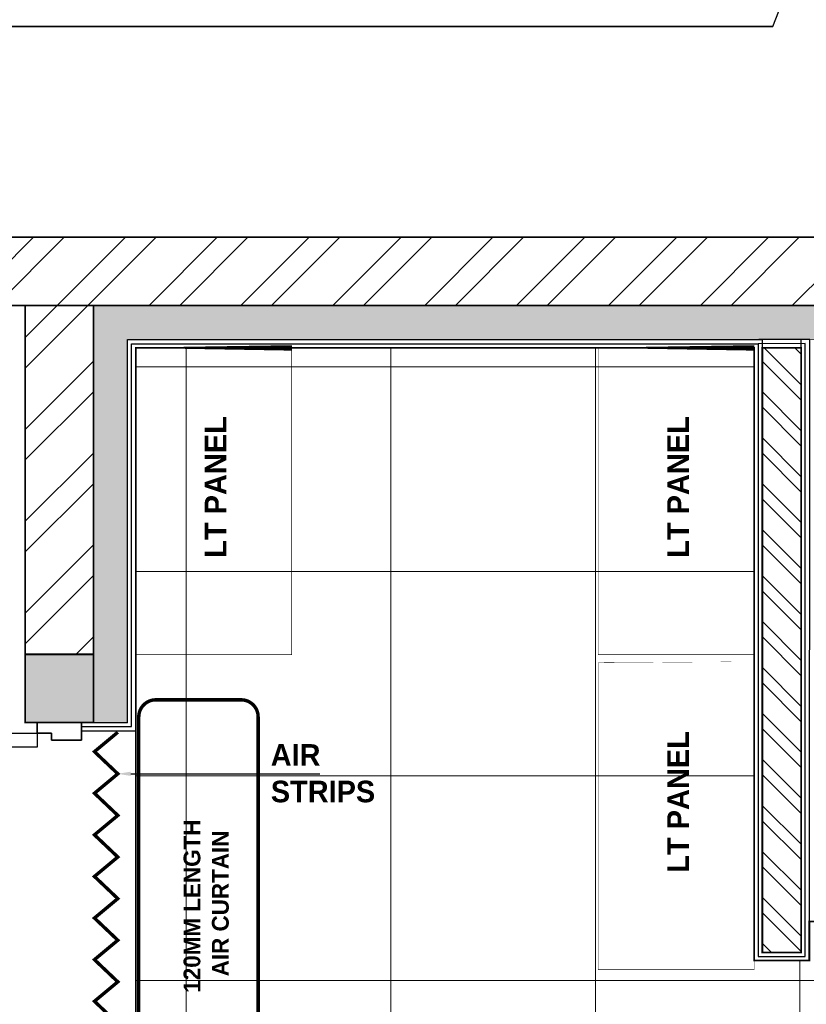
# Model space of a CAD drawing. Header units: millimetres. Extents: x -115221 to 194496, y -122556 to 375476.
# Tile 124 of 169: x 101672 to 103979, y 28403 to 31290. Entities that reach past the tile are written whole.
import ezdxf

# ---------------------------------------------------------------- set-up
doc = ezdxf.new("R2010")
doc.units = ezdxf.units.MM
doc.layers.add('Ceiling', color=6, linetype='Continuous', lineweight=13)
for name, color, linetype in [('FUR R0', 8, 'Continuous'), ('WWDS CEILING', 8, 'Continuous'), ('WWDS FURNITURE LAYOUT', 8, 'Continuous')]:
    doc.layers.add(name, color=color, linetype=linetype)
doc.styles.add('har', font='GOTHICB.TTF')
pattern_1 = [(225, (1670971.060043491, 2824817.446781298), (134.7038418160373, -134.7038418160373), []), (225, (1670881.257443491, 2824817.446781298), (134.7038418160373, -134.7038418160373), [])]

# ---------------------------------------------------------------- blocks, each defined once
blk = doc.blocks.new('NIA_Break Line w Scale - 1-100-21789561-F_B-14 PLAN')
at = {"layer": 'FUR R0'}
for p, q in [((5155.521041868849, 266.6666666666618), (5077.760520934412, 66.66666666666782)), ((5155.521041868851, 266.6666666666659), (5077.760520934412, 66.66666666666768)), ((9281.244049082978, 266.6666666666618), (5155.521041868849, 266.6666666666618)), ((5155.521041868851, 266.6666666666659), (9281.244049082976, 266.6666666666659))]:
    blk.add_line(p, q, dxfattribs=at)
blk = doc.blocks.new('NIA-AR-DOOR-HOLLOW_METAL_SINGLE - NIA-AR-DOOR-D3a_1000Wx2100H-14814862-F_B-14 PLAN')
at = {"layer": 'FUR R0'}
for p, q in [((-500.0000000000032, 24.99999999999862), (-500.0000000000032, -100.0000000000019)), ((-450.0000000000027, 24.99999999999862), (-500.0000000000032, 24.99999999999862)), ((-500.0000000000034, 24.99999999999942), (-450.0000000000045, 24.99999999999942)), ((-500.0000000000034, -99.99999999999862), (-500.0000000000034, 24.99999999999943)), ((-499.9999999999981, -100.0000000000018), (-499.9999999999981, 24.99999999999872)), ((-499.9999999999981, 24.99999999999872), (-449.9999999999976, 24.99999999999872)), ((-450.0000000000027, -59.99999999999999), (-450.0000000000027, 24.99999999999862)), ((-450.0000000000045, 24.99999999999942), (-450.0000000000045, -59.99999999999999)), ((-449.9999999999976, 24.99999999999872), (-449.9999999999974, -59.99999999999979)), ((449.9999999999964, 25.00000000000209), (499.9999999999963, 25.00000000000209)), ((449.9999999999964, -59.99999999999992), (449.9999999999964, 25.00000000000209)), ((499.9999999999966, 25.00000000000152), (449.9999999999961, 25.0000000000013)), ((449.9999999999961, 25.0000000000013), (449.9999999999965, -59.99999999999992)), ((449.9999999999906, -59.99999999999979), (449.9999999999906, 24.99999999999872)), ((449.9999999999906, 24.99999999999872), (499.9999999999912, 24.99999999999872)), ((499.9999999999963, 25.00000000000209), (499.9999999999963, -99.99999999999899)), ((499.9999999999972, -99.99999999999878), (499.9999999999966, 25.00000000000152)), ((499.9999999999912, 24.99999999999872), (499.9999999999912, -100.0000000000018)), ((-470.0000000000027, -100.0000000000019), (-470.0000000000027, -59.99999999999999)), ((-470.0000000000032, -59.99999999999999), (-450.0000000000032, -59.99999999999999)), ((-450.0000000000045, -59.99999999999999), (-470.0000000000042, -59.99999999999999)), ((-470.0000000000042, -59.99999999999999), (-470.0000000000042, -99.99999999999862)), ((-470.0000000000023, -59.99999999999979), (-470.0000000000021, -100.0000000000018)), ((-449.9999999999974, -59.99999999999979), (-470.0000000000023, -59.99999999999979)), ((469.9999999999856, -59.99999999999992), (449.9999999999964, -59.99999999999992)), ((449.999999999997, -59.99999999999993), (469.9999999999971, -59.99999999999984)), ((469.9999999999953, -59.99999999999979), (449.9999999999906, -59.99999999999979)), ((469.9999999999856, -99.99999999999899), (469.9999999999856, -59.99999999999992)), ((469.9999999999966, -59.99999999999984), (469.9999999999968, -99.9999999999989)), ((469.9999999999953, -100.0000000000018), (469.9999999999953, -59.99999999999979)), ((-500.0000000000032, -100.0000000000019), (-470.0000000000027, -100.0000000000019)), ((-470.0000000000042, -99.99999999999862), (-500.0000000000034, -99.99999999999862)), ((-470.0000000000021, -100.0000000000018), (-499.9999999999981, -100.0000000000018)), ((-470.0000000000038, -1070.000000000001), (-470.0000000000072, -100.0000000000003)), ((-470.0000000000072, -100.0000000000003), (-430.0000000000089, -100.0000000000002)), ((-430.0000000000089, -100.0000000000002), (-430.0000000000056, -1070)), ((499.9999999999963, -99.99999999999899), (469.9999999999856, -99.99999999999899)), ((469.9999999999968, -99.9999999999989), (499.9999999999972, -99.99999999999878)), ((499.9999999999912, -100.0000000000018), (469.9999999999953, -100.0000000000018)), ((-430.0000000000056, -1070), (-470.0000000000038, -1070.000000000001))]:
    blk.add_line(p, q, dxfattribs=at)
blk.add_arc((-470.0000000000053, -100.0000000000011), 969.9999999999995, 269.9999999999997, 359.9999999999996, dxfattribs=at)
blk = doc.blocks.new('FUR R0')
at = {"layer": 'WWDS FURNITURE LAYOUT'}
h = blk.add_hatch(dxfattribs=at)
h.set_pattern_fill('ANSI32', color=8, scale=20, angle=180)
h.set_pattern_definition(pattern_1)
h.paths.add_polyline_path([(-9493.314934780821, 2849.789041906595), (-4052.478246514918, 2849.789041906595), (-4052.478246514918, 3049.789041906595), (-9493.314934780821, 3049.789041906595)])
h = blk.add_hatch(dxfattribs=at)
h.set_pattern_fill('ANSI32', color=8, scale=20, angle=180)
h.set_pattern_definition(pattern_1)
h.paths.add_polyline_path([(-7299.981601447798, 1826.859528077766), (-7499.981601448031, 1826.859528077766), (-7499.981601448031, 2849.78904190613), (-7299.981601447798, 2849.78904190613)])
h = blk.add_hatch(color=8, dxfattribs=at)
h.dxf.hatch_style = 1
h.paths.add_polyline_path([(50.02511279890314, -750.0000012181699), (50.02511279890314, -649.8646200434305), (-604.9748915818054, -650.0000011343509), (-604.9748915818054, 2849.78904190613), (-7299.981601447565, 2849.78904190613), (-7299.981601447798, 1626.859528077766), (-7199.981601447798, 1626.859528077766), (-7199.981601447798, 2749.78904190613), (-704.9119692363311, 2749.78904190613), (-704.6975605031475, -749.999987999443)])
at = {"layer": 'WWDS FURNITURE LAYOUT', "ltscale": 50}
h = blk.add_hatch(dxfattribs=at)
h.set_pattern_fill('ANSI32', color=8, scale=10, angle=90)
h.set_pattern_definition([(135, (2820350.548242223, -1653303.309144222), (-67.35192090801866, -67.35192090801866), []), (135, (2820350.548242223, -1653258.407844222), (-67.35192090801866, -67.35192090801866), [])])
h.paths.add_polyline_path([(-5338.719459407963, 952.8296316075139), (-5338.703003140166, 2725.824134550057), (-5224.921760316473, 2725.824134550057), (-5224.938216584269, 952.8296316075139)])
at = {"layer": 'WWDS FURNITURE LAYOUT'}
h = blk.add_hatch(color=8, dxfattribs=at)
h.dxf.hatch_style = 1
h.paths.add_polyline_path([(-7299.981601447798, 1826.859528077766), (-7499.981601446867, 1826.859528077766), (-7499.981601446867, 1626.859528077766), (-7299.981601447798, 1626.859528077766)])
at = {"layer": 'WWDS FURNITURE LAYOUT', "color": 8}
for points, const_width in [([(-9493.314934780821, 2849.789041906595), (-4052.478246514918, 2849.789041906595), (-4052.478246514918, 3049.789041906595), (-9493.314934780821, 3049.789041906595)], 5), ([(-7299.981601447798, 1826.859528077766), (-7499.981601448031, 1826.859528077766), (-7499.981601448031, 2849.78904190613), (-7299.981601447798, 2849.78904190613)], 5), ([(50.02511279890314, -750.0000012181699), (50.02511279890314, -649.8646200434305), (-604.9748915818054, -650.0000011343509), (-604.9748915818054, 2849.78904190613), (-7299.981601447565, 2849.78904190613), (-7299.981601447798, 1626.859528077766), (-7199.981601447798, 1626.859528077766), (-7199.981601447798, 2749.78904190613), (-704.9119692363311, 2749.78904190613), (-704.6975605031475, -749.999987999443)], 2), ([(-5338.719459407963, 952.8296316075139), (-5338.703003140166, 2725.824134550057), (-5224.921760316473, 2725.824134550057), (-5224.938216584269, 952.8296316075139)], 5.066666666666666)]:
    blk.add_lwpolyline(points, close=True, dxfattribs=dict(at, const_width=const_width))
for points in [[(-7335.356601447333, 1626.859528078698), (-7199.981601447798, 1626.859528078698), (-7199.981601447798, 2749.78904190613), (-5338.718866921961, 2749.877473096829), (-5338.719459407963, 952.8296316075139), (-5224.938216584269, 952.8296316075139), (-5224.938216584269, 2749.877473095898), (-5335.021337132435, 2749.789041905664)], [(-7335.356601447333, 1602.859528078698), (-7175.981601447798, 1602.859528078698), (-7175.981601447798, 2725.78904190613), (-5362.718875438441, 2725.877473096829), (-5362.719467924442, 928.8296316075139), (-5200.896319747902, 928.8393955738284), (-5199.068501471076, 2749.793901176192), (-5348.891052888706, 2749.784182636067)], [(-7335.356601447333, 1614.859528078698), (-7187.981601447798, 1614.859528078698), (-7187.981601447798, 2737.78904190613), (-5350.718871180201, 2737.877473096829), (-5350.719463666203, 940.8296316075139), (-5212.938216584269, 940.8296316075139), (-5212.938216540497, 2737.965899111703), (-5350.718871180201, 2737.877473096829)]]:
    blk.add_lwpolyline(points, dxfattribs=at)
at = {"layer": 'WWDS FURNITURE LAYOUT', "color": 8, "linetype": 'ByBlock', "const_width": 1.27}
for points in [[(-7175.981601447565, 2725.81133913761), (-7175.981601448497, 1825.811339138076), (-6718.781601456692, 1825.811339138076), (-6718.781601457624, 2725.811339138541)], [(-5819.919191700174, 2725.811300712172), (-5819.919191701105, 1825.811300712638), (-5362.719191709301, 1825.811300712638), (-5362.719191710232, 2725.811300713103)], [(-5819.919191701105, 1802.212178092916), (-5819.919191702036, 902.2121780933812), (-5362.719191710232, 902.2121780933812), (-5362.719191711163, 1802.212178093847)]]:
    blk.add_lwpolyline(points, close=True, dxfattribs=at)
at = {"layer": 'WWDS FURNITURE LAYOUT', "color": 8, "lineweight": 70, "const_width": 5}
blk.add_lwpolyline([(-7299.981601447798, 1826.859528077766), (-7499.981601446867, 1826.859528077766), (-7499.981601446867, 1626.859528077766), (-7299.981601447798, 1626.859528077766)], close=True, dxfattribs=at)
at = {"layer": 'WWDS FURNITURE LAYOUT', "color": 8, "ltscale": 50, "const_width": 10}
blk.add_lwpolyline([(-6817.076689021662, 1643.531236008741), (-6817.076689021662, 543.531236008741, -0.414213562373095), (-6867.076689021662, 493.531236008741), (-7117.076689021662, 493.531236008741, -0.414213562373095), (-7167.076689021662, 543.531236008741), (-7167.076689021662, 1643.531236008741, -0.414213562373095), (-7117.076689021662, 1693.531236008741), (-6867.076689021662, 1693.531236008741, -0.414213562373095)], format="xyb", close=True, dxfattribs=at)
blk.add_lwpolyline([(-7228.583079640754, 1598.531236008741), (-7296.981601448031, 1541.531236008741), (-7228.583079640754, 1476.531236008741), (-7296.981601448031, 1419.531236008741), (-7228.583079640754, 1354.531236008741), (-7296.981601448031, 1297.531236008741), (-7228.583079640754, 1232.531236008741), (-7296.981601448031, 1175.531236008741), (-7228.583079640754, 1110.531236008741), (-7296.981601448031, 1053.531236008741), (-7228.583079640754, 988.531236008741), (-7296.981601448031, 931.531236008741), (-7228.583079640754, 866.531236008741), (-7296.981601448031, 809.531236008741), (-7228.583079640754, 744.531236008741), (-7296.981601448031, 687.531236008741), (-7228.583079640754, 622.531236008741)], dxfattribs=at)
at = {"layer": 'WWDS FURNITURE LAYOUT', "color": 8, "ltscale": 50}
blk.add_lwpolyline([(-7190.583079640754, 1476.531236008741), (-6636.076689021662, 1476.531236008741)], dxfattribs=at)
blk.add_solid([(-7190.583079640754, 1470.197902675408), (-7228.583079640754, 1476.531236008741), (-7190.583079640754, 1482.864569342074)], dxfattribs=at)
at = {"layer": 'WWDS FURNITURE LAYOUT', "color": 8, "rotation": 180}
blk.add_blockref('NIA_Break Line w Scale - 1-100-21789561-F_B-14 PLAN', (-152.4556552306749, 3934.712257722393), dxfattribs=at)
at = {"layer": 'WWDS FURNITURE LAYOUT', "color": 8, "lineweight": 15, "xscale": 1.034000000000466, "yscale": 1.034000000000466, "zscale": 1.034000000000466, "rotation": 270}
blk.add_blockref('NIA-AR-DOOR-HOLLOW_METAL_SINGLE - NIA-AR-DOOR-D3a_1000Wx2100H-14814862-F_B-14 PLAN', (-7361.206601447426, 1109.859528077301), dxfattribs=at)
at = {"layer": 'WWDS FURNITURE LAYOUT', "color": 8, "style": 'har'}
for s, height, rotation, p in [('LT PANEL', 63.5, 89.99783946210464, (-6910.198066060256, 2110.053757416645)), ('LT PANEL', 63.5, 89.99783946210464, (-5554.135656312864, 2110.053718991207)), ('AIR', 63.33333333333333, 0.008039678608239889, (-6780.177478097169, 1500.14584937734)), ('LT PANEL', 63.5, 89.99783946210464, (-5554.135656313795, 1186.45459637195)), ('STRIPS', 63.33333333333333, 0.008039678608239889, (-6779.818006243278, 1392.997322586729)), ('120MM LENGTH', 49.17479996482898, 89.99196025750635, (-6986.554476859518, 834.616215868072)), ('AIR CURTAIN', 49.17479996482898, 89.99196025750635, (-6903.352850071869, 882.6093088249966))]:
    blk.add_text(s, height=height, rotation=rotation, dxfattribs=at).set_placement(p)
blk = doc.blocks.new('A$C2c19c177')
at = {"layer": 'Ceiling', "color": 8, "linetype": 'Continuous', "transparency": 33554610}
for p, q in [((-7228.356868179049, -324.1281796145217), (-7228.356868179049, -2940.283501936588)), ((-6628.356868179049, -324.0989181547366), (-6628.356868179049, -3945.355289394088)), ((-6028.356868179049, -324.0696566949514), (-6028.356868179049, -3945.35128398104)), ((-5562.822835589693, -379.7317825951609), (-7375.99999999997, -379.7317825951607)), ((-5562.794052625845, -979.7317825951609), (-7375.99999999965, -979.7317825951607)), ((-5562.765269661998, -1579.731782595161), (-7375.99999999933, -1579.731782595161)), ((-5428.356868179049, -2121.086682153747), (-5428.356868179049, -3945.347278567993)), ((-3031.440439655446, -2179.731782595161), (-7375.99999999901, -2179.731782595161))]:
    blk.add_line(p, q, dxfattribs=at)
at = {"layer": 'Ceiling', "color": 8, "const_width": 5}
blk.add_lwpolyline([(-8875.999999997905, -6740.611943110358), (-8875.999999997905, -3114.064893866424), (-7191.727233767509, -3114.064893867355), (-7191.733403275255, -4107.102248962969), (-4228.630365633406, -4107.082119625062), (-4228.607669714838, -3945.339269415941), (-5262.81961648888, -3945.343261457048), (-5262.81961648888, -3272.273512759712), (-5424.600836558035, -3272.274611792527), (-5424.601474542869, -3945.347253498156), (-7029.945896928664, -3945.357970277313), (-7029.945398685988, -2940.283501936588), (-7375.999999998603, -2940.283501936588), (-7376, -324.1353800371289), (-5562.825506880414, -324.0469531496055), (-5562.73929960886, -2121.094790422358), (-5400.914718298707, -2121.08502636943), (-5400.914718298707, -2006.534068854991), (-3211.192315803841, -2005.776766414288)], dxfattribs=at)

msp = doc.modelspace()

# ---------------------------------------------------------------- block references
at = {"layer": 'WWDS CEILING'}
msp.add_blockref('A$C2c19c177', (109388.4579977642, 30652.45379049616), dxfattribs=at)
at = {"layer": 'WWDS FURNITURE LAYOUT'}
msp.add_blockref('FUR R0', (109188.4395991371, 27602.5293685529), dxfattribs=at)

doc.saveas('drawing.dxf')
